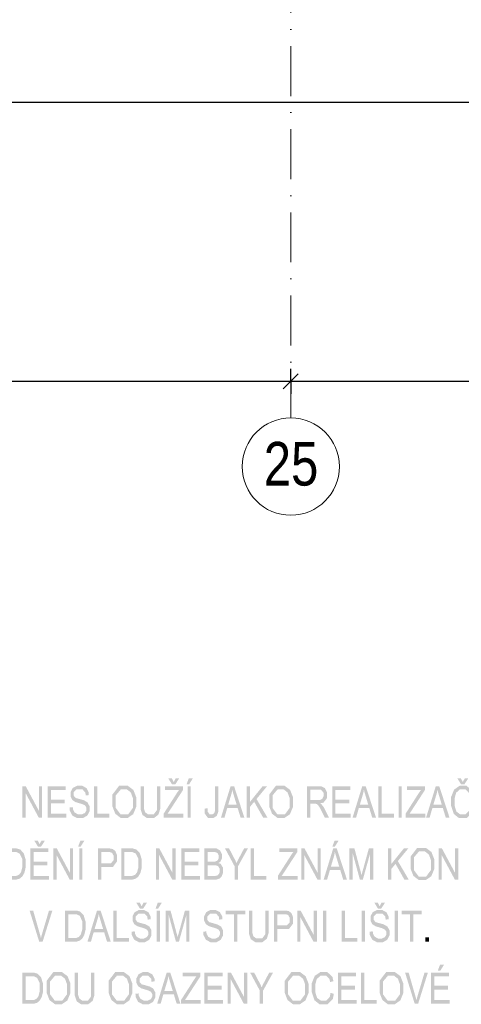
# Model space of a CAD drawing. Header units: millimetres. Extents: x 0 to 78750, y 0 to 63000.
# Tile 8 of 23: x 37461 to 40119, y 6051 to 11974. Entities that reach past the tile are written whole.
import ezdxf
from ezdxf.enums import TextEntityAlignment as Align

# ---------------------------------------------------------------- set-up
doc = ezdxf.new("R2010")
doc.units = ezdxf.units.MM
doc.header["$LTSCALE"] = 1000
for name, pattern in [('Carkovana', [0.21, 0.15, -0.06]), ('Cerchovana 2x', [0.5, 0.3, -0.1, 0, -0.1]), ('Teckovana', [0.06, 0, -0.06])]:
    doc.linetypes.add(name, pattern=pattern)
doc.layers.add('Kóty 1_50', color=7, linetype='Continuous')
doc.layers.add('Text obecně', color=7, linetype='Continuous')
doc.layers.add('Rastr', color=30, linetype='Teckovana', lineweight=18)
doc.styles.add('ARIAL', font='arial.ttf')

msp = doc.modelspace()

# ---------------------------------------------------------------- hatches: boundary and pattern name
at = {"layer": 'Text obecně', "linetype": 'Carkovana', "lineweight": -3, "transparency": 33554687}
h = msp.add_hatch(color=7, dxfattribs=at)
h.paths.add_polyline_path([(38327.7, 7174.4), (38446.4, 7174.4), (38446.4, 7196.6), (38350.5, 7196.6), (38359.6, 7209.8), (38444, 7339.8), (38444, 7361.9), (38336.4, 7361.9), (38336.4, 7339.8), (38420.3, 7339.8), (38412.9, 7330.3), (38404.6, 7317.5), (38327.7, 7197.5)])
h.paths.add_polyline_path([(38399.7, 7409.4), (38388.4, 7387.5), (38376.9, 7409.4), (38356, 7409.4), (38377.9, 7373.5), (38397.5, 7373.5), (38420.6, 7409.4)])
h = msp.add_hatch(color=7, dxfattribs=at)
h.paths.add_polyline_path([(38471.2, 7174.4), (38491.1, 7174.4), (38491.1, 7361.9), (38471.2, 7361.9)])
h.paths.add_polyline_path([(38478.7, 7409.4), (38465.2, 7373.5), (38480.4, 7373.5), (38503, 7409.4)])
h = msp.add_hatch(color=7, dxfattribs=at)
h.paths.add_polyline_path([(40170.5, 7240.3), (40166.4, 7216.6), (40154.8, 7204.6), (40143.2, 7192.6), (40126.6, 7192.6), (40112.9, 7192.6), (40101.1, 7201.4), (40089.3, 7210.2), (40083.8, 7228.1), (40078.2, 7245.9), (40078.2, 7269.8), (40078.2, 7288.3), (40082.9, 7305.8), (40087.6, 7323.2), (40099.2, 7333.6), (40110.8, 7343.9), (40128.1, 7343.9), (40143.2, 7343.9), (40153.1, 7334.6), (40163.1, 7325.3), (40168.3, 7304.8), (40187.8, 7310.6), (40181.8, 7336.5), (40166.4, 7350.9), (40151.1, 7365.2), (40128.6, 7365.2), (40108.7, 7365.2), (40092.2, 7353.9), (40075.6, 7342.6), (40066.7, 7320.8), (40057.7, 7299), (40057.7, 7269.7), (40057.7, 7242.8), (40065.7, 7219.4), (40073.6, 7196), (40088.8, 7183.6), (40104, 7171.3), (40128.2, 7171.3), (40151.7, 7171.3), (40167.9, 7187.3), (40184.1, 7203.4), (40190.3, 7234)])
h.paths.add_polyline_path([(40139.2, 7409.4), (40127.9, 7387.5), (40116.4, 7409.4), (40095.5, 7409.4), (40117.4, 7373.5), (40137.1, 7373.5), (40160.1, 7409.4)])
for points in [[(37477.7, 7174.4), (37496.6, 7174.4), (37496.6, 7321.7), (37575.6, 7174.4), (37595.9, 7174.4), (37595.9, 7361.9), (37576.9, 7361.9), (37576.9, 7214.7), (37498, 7361.9), (37477.7, 7361.9)], [(37629.6, 7174.4), (37741.6, 7174.4), (37741.6, 7196.6), (37649.5, 7196.6), (37649.5, 7260.3), (37732.6, 7260.3), (37732.6, 7282.5), (37649.5, 7282.5), (37649.5, 7339.8), (37738.2, 7339.8), (37738.2, 7361.9), (37629.6, 7361.9)], [(37762.2, 7234.7), (37762.6, 7215.9), (37770.5, 7201), (37778.3, 7186.1), (37792.1, 7178.7), (37805.8, 7171.3), (37826.2, 7171.3), (37842.3, 7171.3), (37855.1, 7178.6), (37868, 7186), (37874.8, 7199.2), (37881.7, 7212.5), (37881.7, 7227.4), (37881.7, 7242.5), (37875.5, 7254.1), (37869.2, 7265.7), (37856.1, 7273.2), (37847.2, 7278.3), (37822.8, 7285.2), (37798.5, 7292), (37792.8, 7298.5), (37786.9, 7305.1), (37786.9, 7315.2), (37786.9, 7326.8), (37795.2, 7335.1), (37803.5, 7343.4), (37821.6, 7343.4), (37838.9, 7343.4), (37847.8, 7334.3), (37856.7, 7325.2), (37858.3, 7307.3), (37877.2, 7309.2), (37876.7, 7325.7), (37869.9, 7338.7), (37863, 7351.8), (37850.2, 7358.5), (37837.4, 7365.2), (37820.7, 7365.2), (37805.6, 7365.2), (37793.1, 7358.8), (37780.7, 7352.4), (37774.3, 7340.1), (37767.8, 7327.7), (37767.8, 7313.5), (37767.8, 7300.6), (37773.1, 7290.1), (37778.4, 7279.7), (37789.1, 7272.7), (37797.4, 7267.2), (37818.2, 7261), (37838.9, 7254.8), (37845, 7251.8), (37854.5, 7247.3), (37858.5, 7240.7), (37862.6, 7234.2), (37862.6, 7225.3), (37862.6, 7216.6), (37858.4, 7209.3), (37854.1, 7201.9), (37845.4, 7197.7), (37836.7, 7193.4), (37825.3, 7193.4), (37812.5, 7193.4), (37802.3, 7199), (37792, 7204.6), (37787.2, 7213.6), (37782.3, 7222.7), (37781, 7236.7)], [(37908, 7174.4), (38001.7, 7174.4), (38001.7, 7196.6), (37927.9, 7196.6), (37927.9, 7361.9), (37908, 7361.9)], [(38286.8, 7361.9), (38286.8, 7253.8), (38286.8, 7218.5), (38277.5, 7206.1), (38268.2, 7193.7), (38246.3, 7193.7), (38233.5, 7193.7), (38224.7, 7200), (38215.8, 7206.2), (38212.2, 7217.8), (38208.6, 7229.4), (38208.6, 7253.8), (38208.6, 7361.9), (38188.7, 7361.9), (38188.7, 7253.6), (38188.7, 7223.8), (38194.4, 7206.6), (38200.1, 7189.4), (38213.5, 7180.4), (38226.9, 7171.3), (38248, 7171.3), (38269.7, 7171.3), (38283.1, 7181.7), (38296.4, 7192.1), (38301.5, 7208.7), (38306.7, 7225.4), (38306.7, 7253.6), (38306.7, 7361.9)], [(38574.1, 7227.5), (38573.7, 7199.6), (38584.2, 7185.4), (38594.7, 7171.3), (38614.4, 7171.3), (38627.7, 7171.3), (38637.6, 7178.1), (38647.5, 7184.8), (38652.1, 7197.8), (38656.6, 7210.7), (38656.6, 7234.2), (38656.6, 7361.9), (38636.7, 7361.9), (38636.7, 7232.8), (38636.7, 7216.7), (38634.7, 7209.4), (38632.6, 7202), (38627.2, 7197.7), (38621.8, 7193.4), (38614.3, 7193.4), (38604.2, 7193.4), (38598.5, 7201.3), (38592.7, 7209.2), (38592, 7230.6)], [(38828, 7174.4), (38847.9, 7174.4), (38847.9, 7239.5), (38872.5, 7269.1), (38925.9, 7174.4), (38952, 7174.4), (38886.4, 7285.9), (38949.3, 7361.9), (38922.4, 7361.9), (38847.9, 7269), (38847.9, 7361.9), (38828, 7361.9)], [(39341.7, 7174.4), (39453.7, 7174.4), (39453.7, 7196.6), (39361.6, 7196.6), (39361.6, 7260.3), (39444.7, 7260.3), (39444.7, 7282.5), (39361.6, 7282.5), (39361.6, 7339.8), (39450.3, 7339.8), (39450.3, 7361.9), (39341.7, 7361.9)], [(39620.1, 7174.4), (39713.8, 7174.4), (39713.8, 7196.6), (39640, 7196.6), (39640, 7361.9), (39620.1, 7361.9)], [(39740.8, 7174.4), (39760.7, 7174.4), (39760.7, 7361.9), (39740.8, 7361.9)], [(39783.6, 7174.4), (39902.2, 7174.4), (39902.2, 7196.6), (39806.4, 7196.6), (39815.5, 7209.8), (39899.8, 7339.8), (39899.8, 7361.9), (39792.3, 7361.9), (39792.3, 7339.8), (39876.1, 7339.8), (39868.8, 7330.3), (39860.5, 7317.5), (39783.6, 7197.5)], [(37664.4, 6800.9), (37683.3, 6800.9), (37683.3, 6948.2), (37762.3, 6800.9), (37782.6, 6800.9), (37782.6, 6988.4), (37763.6, 6988.4), (37763.6, 6841.2), (37684.7, 6988.4), (37664.4, 6988.4)], [(38281.5, 6800.9), (38300.5, 6800.9), (38300.5, 6948.2), (38379.4, 6800.9), (38399.7, 6800.9), (38399.7, 6988.4), (38380.7, 6988.4), (38380.7, 6841.2), (38301.8, 6988.4), (38281.5, 6988.4)], [(38433.4, 6800.9), (38545.5, 6800.9), (38545.5, 6823.1), (38453.3, 6823.1), (38453.3, 6886.8), (38536.5, 6886.8), (38536.5, 6909), (38453.3, 6909), (38453.3, 6966.3), (38542.1, 6966.3), (38542.1, 6988.4), (38433.4, 6988.4)], [(38754.9, 6800.9), (38774.8, 6800.9), (38774.8, 6880.4), (38834.7, 6988.4), (38811.6, 6988.4), (38782.5, 6933.3), (38772.9, 6914.8), (38766.2, 6900.2), (38759.1, 6916.1), (38750.8, 6931.9), (38721.3, 6988.4), (38697.1, 6988.4), (38754.9, 6880.4)], [(38851.7, 6800.9), (38945.4, 6800.9), (38945.4, 6823.1), (38871.6, 6823.1), (38871.6, 6988.4), (38851.7, 6988.4)], [(39015.2, 6800.9), (39133.8, 6800.9), (39133.8, 6823.1), (39038, 6823.1), (39047.1, 6836.3), (39131.4, 6966.3), (39131.4, 6988.4), (39023.8, 6988.4), (39023.8, 6966.3), (39107.7, 6966.3), (39100.4, 6956.8), (39092.1, 6944), (39015.2, 6824)], [(39155.1, 6800.9), (39174.1, 6800.9), (39174.1, 6948.2), (39253, 6800.9), (39273.3, 6800.9), (39273.3, 6988.4), (39254.3, 6988.4), (39254.3, 6841.2), (39175.4, 6988.4), (39155.1, 6988.4)], [(39445.8, 6800.9), (39464.9, 6800.9), (39464.9, 6960.6), (39508.4, 6800.9), (39526.2, 6800.9), (39570, 6957.8), (39570, 6800.9), (39589.1, 6800.9), (39589.1, 6988.4), (39562.4, 6988.4), (39526.4, 6858), (39520.9, 6838.1), (39518.4, 6827.9), (39516.1, 6837.1), (39511.2, 6855.7), (39475.7, 6988.4), (39445.8, 6988.4)], [(39678.4, 6800.9), (39698.3, 6800.9), (39698.3, 6866), (39722.9, 6895.6), (39776.2, 6800.9), (39802.4, 6800.9), (39736.8, 6912.4), (39799.7, 6988.4), (39772.8, 6988.4), (39698.3, 6895.5), (39698.3, 6988.4), (39678.4, 6988.4)], [(39981.9, 6800.9), (40000.9, 6800.9), (40000.9, 6948.2), (40079.8, 6800.9), (40100.1, 6800.9), (40100.1, 6988.4), (40081.2, 6988.4), (40081.2, 6841.2), (40002.2, 6988.4), (39981.9, 6988.4)], [(37578.7, 6427.4), (37599.2, 6427.4), (37658, 6614.9), (37637.7, 6614.9), (37597.2, 6478.8), (37592.6, 6463.4), (37589.1, 6448.1), (37585.9, 6462.4), (37581.2, 6478.8), (37542.3, 6614.9), (37520.8, 6614.9)], [(38024.4, 6427.4), (38118.1, 6427.4), (38118.1, 6449.6), (38044.3, 6449.6), (38044.3, 6614.9), (38024.4, 6614.9)], [(38339.1, 6427.4), (38358.2, 6427.4), (38358.2, 6587.1), (38401.6, 6427.4), (38419.5, 6427.4), (38463.3, 6584.3), (38463.3, 6427.4), (38482.4, 6427.4), (38482.4, 6614.9), (38455.7, 6614.9), (38419.7, 6484.5), (38414.2, 6464.6), (38411.7, 6454.4), (38409.4, 6463.6), (38404.5, 6482.2), (38369, 6614.9), (38339.1, 6614.9)], [(38565.7, 6487.7), (38566.1, 6468.9), (38574, 6454), (38581.8, 6439.1), (38595.6, 6431.7), (38609.3, 6424.3), (38629.7, 6424.3), (38645.8, 6424.3), (38658.6, 6431.6), (38671.5, 6439), (38678.3, 6452.2), (38685.2, 6465.5), (38685.2, 6480.4), (38685.2, 6495.5), (38679, 6507.1), (38672.7, 6518.7), (38659.7, 6526.2), (38650.7, 6531.3), (38626.4, 6538.2), (38602, 6545), (38596.3, 6551.5), (38590.4, 6558.1), (38590.4, 6568.2), (38590.4, 6579.8), (38598.7, 6588.1), (38607, 6596.4), (38625.1, 6596.4), (38642.4, 6596.4), (38651.3, 6587.3), (38660.2, 6578.2), (38661.8, 6560.3), (38680.7, 6562.2), (38680.2, 6578.7), (38673.4, 6591.7), (38666.5, 6604.8), (38653.7, 6611.5), (38641, 6618.2), (38624.2, 6618.2), (38609.1, 6618.2), (38596.7, 6611.8), (38584.2, 6605.4), (38577.8, 6593.1), (38571.3, 6580.7), (38571.3, 6566.5), (38571.3, 6553.6), (38576.6, 6543.2), (38581.9, 6532.7), (38592.6, 6525.7), (38600.9, 6520.2), (38621.7, 6514), (38642.4, 6507.8), (38648.5, 6504.8), (38658, 6500.3), (38662, 6493.7), (38666.1, 6487.2), (38666.1, 6478.3), (38666.1, 6469.6), (38661.9, 6462.3), (38657.6, 6454.9), (38648.9, 6450.7), (38640.2, 6446.4), (38628.8, 6446.4), (38616, 6446.4), (38605.8, 6452), (38595.5, 6457.6), (38590.7, 6466.6), (38585.8, 6475.6), (38584.5, 6489.7)], [(38750.5, 6427.4), (38770.4, 6427.4), (38770.4, 6592.8), (38820, 6592.8), (38820, 6614.9), (38701.1, 6614.9), (38701.1, 6592.8), (38750.5, 6592.8)], [(38938.8, 6614.9), (38938.8, 6506.8), (38938.8, 6471.5), (38929.5, 6459.1), (38920.2, 6446.7), (38898.3, 6446.7), (38885.5, 6446.7), (38876.7, 6453), (38867.8, 6459.2), (38864.2, 6470.8), (38860.6, 6482.4), (38860.6, 6506.8), (38860.6, 6614.9), (38840.7, 6614.9), (38840.7, 6506.6), (38840.7, 6476.8), (38846.4, 6459.6), (38852.1, 6442.4), (38865.6, 6433.4), (38879, 6424.3), (38900, 6424.3), (38921.7, 6424.3), (38935.1, 6434.7), (38948.4, 6445.1), (38953.6, 6461.8), (38958.7, 6478.4), (38958.7, 6506.6), (38958.7, 6614.9)], [(39131.4, 6427.4), (39150.4, 6427.4), (39150.4, 6574.7), (39229.3, 6427.4), (39249.6, 6427.4), (39249.6, 6614.9), (39230.7, 6614.9), (39230.7, 6467.7), (39151.7, 6614.9), (39131.4, 6614.9)], [(39286.3, 6427.4), (39306.2, 6427.4), (39306.2, 6614.9), (39286.3, 6614.9)], [(39398.5, 6427.4), (39492.3, 6427.4), (39492.3, 6449.6), (39418.4, 6449.6), (39418.4, 6614.9), (39398.5, 6614.9)], [(39519.2, 6427.4), (39539.1, 6427.4), (39539.1, 6614.9), (39519.2, 6614.9)], [(39717.3, 6427.4), (39737.1, 6427.4), (39737.1, 6614.9), (39717.3, 6614.9)], [(39810.2, 6427.4), (39830.1, 6427.4), (39830.1, 6592.8), (39879.7, 6592.8), (39879.7, 6614.9), (39760.8, 6614.9), (39760.8, 6592.8), (39810.2, 6592.8)], [(39902.9, 6427.4), (39923.8, 6427.4), (39923.8, 6453.6), (39902.9, 6453.6)], [(37890.7, 6241.4), (37890.7, 6133.3), (37890.7, 6098), (37881.4, 6085.6), (37872.1, 6073.2), (37850.2, 6073.2), (37837.5, 6073.2), (37828.6, 6079.5), (37819.8, 6085.8), (37816.1, 6097.3), (37812.5, 6108.9), (37812.5, 6133.3), (37812.5, 6241.4), (37792.6, 6241.4), (37792.6, 6133.1), (37792.6, 6103.3), (37798.4, 6086.1), (37804.1, 6068.9), (37817.5, 6059.9), (37830.9, 6050.8), (37852, 6050.8), (37873.7, 6050.8), (37887, 6061.2), (37900.4, 6071.6), (37905.5, 6088.2), (37910.6, 6104.9), (37910.6, 6133.1), (37910.6, 6241.4)], [(38158.1, 6114.2), (38158.5, 6095.4), (38166.4, 6080.5), (38174.2, 6065.6), (38188, 6058.2), (38201.8, 6050.8), (38222.1, 6050.8), (38238.2, 6050.8), (38251, 6058.1), (38263.9, 6065.5), (38270.8, 6078.7), (38277.6, 6092), (38277.6, 6106.9), (38277.6, 6122), (38271.4, 6133.6), (38265.2, 6145.2), (38252.1, 6152.7), (38243.1, 6157.8), (38218.8, 6164.7), (38194.5, 6171.5), (38188.7, 6178), (38182.8, 6184.6), (38182.8, 6194.7), (38182.8, 6206.3), (38191.1, 6214.6), (38199.4, 6222.8), (38217.5, 6222.8), (38234.9, 6222.8), (38243.7, 6213.7), (38252.6, 6204.7), (38254.2, 6186.8), (38273.2, 6188.7), (38272.6, 6205.2), (38265.8, 6218.2), (38258.9, 6231.3), (38246.1, 6238), (38233.4, 6244.7), (38216.7, 6244.7), (38201.5, 6244.7), (38189.1, 6238.3), (38176.7, 6231.9), (38170.2, 6219.6), (38163.7, 6207.2), (38163.7, 6193), (38163.7, 6180.1), (38169, 6169.7), (38174.3, 6159.2), (38185, 6152.2), (38193.3, 6146.7), (38214.1, 6140.5), (38234.9, 6134.3), (38240.9, 6131.3), (38250.4, 6126.8), (38254.4, 6120.2), (38258.5, 6113.7), (38258.5, 6104.8), (38258.5, 6096.1), (38254.3, 6088.8), (38250, 6081.4), (38241.3, 6077.2), (38232.6, 6072.9), (38221.2, 6072.9), (38208.4, 6072.9), (38198.2, 6078.5), (38188, 6084.1), (38183.1, 6093.1), (38178.2, 6102.1), (38176.9, 6116.2)], [(38432.5, 6053.9), (38551.2, 6053.9), (38551.2, 6076.1), (38455.4, 6076.1), (38464.4, 6089.3), (38548.8, 6219.3), (38548.8, 6241.4), (38441.2, 6241.4), (38441.2, 6219.3), (38525.1, 6219.3), (38517.7, 6209.8), (38509.5, 6197), (38432.5, 6077)], [(38573, 6053.9), (38685.1, 6053.9), (38685.1, 6076.1), (38592.9, 6076.1), (38592.9, 6139.8), (38676.1, 6139.8), (38676.1, 6162), (38592.9, 6162), (38592.9, 6219.3), (38681.7, 6219.3), (38681.7, 6241.4), (38573, 6241.4)], [(38712.3, 6053.9), (38731.3, 6053.9), (38731.3, 6201.2), (38810.2, 6053.9), (38830.5, 6053.9), (38830.5, 6241.4), (38811.5, 6241.4), (38811.5, 6094.2), (38732.6, 6241.4), (38712.3, 6241.4)], [(38906.1, 6053.9), (38926, 6053.9), (38926, 6133.4), (38985.9, 6241.4), (38962.8, 6241.4), (38933.7, 6186.3), (38924.1, 6167.9), (38917.3, 6153.1), (38910.3, 6169.1), (38902, 6184.9), (38872.4, 6241.4), (38848.2, 6241.4), (38906.1, 6133.4)], [(39331.8, 6119.8), (39327.8, 6096.1), (39316.2, 6084.1), (39304.6, 6072.1), (39288, 6072.1), (39274.3, 6072.1), (39262.5, 6080.9), (39250.7, 6089.7), (39245.2, 6107.5), (39239.6, 6125.4), (39239.6, 6149.3), (39239.6, 6167.8), (39244.3, 6185.3), (39249, 6202.7), (39260.6, 6213.1), (39272.2, 6223.4), (39289.5, 6223.4), (39304.6, 6223.4), (39314.5, 6214.1), (39324.4, 6204.8), (39329.7, 6184.3), (39349.2, 6190.1), (39343.2, 6216), (39327.8, 6230.4), (39312.5, 6244.7), (39290, 6244.7), (39270.1, 6244.7), (39253.6, 6233.4), (39237, 6222.1), (39228.1, 6200.3), (39219.1, 6178.5), (39219.1, 6149.2), (39219.1, 6122.3), (39227, 6098.9), (39235, 6075.5), (39250.2, 6063.1), (39265.4, 6050.8), (39289.6, 6050.8), (39313.1, 6050.8), (39329.3, 6066.8), (39345.5, 6082.9), (39351.7, 6113.5)], [(39376.7, 6053.9), (39488.7, 6053.9), (39488.7, 6076.1), (39396.6, 6076.1), (39396.6, 6139.8), (39479.7, 6139.8), (39479.7, 6162), (39396.6, 6162), (39396.6, 6219.3), (39485.3, 6219.3), (39485.3, 6241.4), (39376.7, 6241.4)], [(39515.2, 6053.9), (39609, 6053.9), (39609, 6076.1), (39535.1, 6076.1), (39535.1, 6241.4), (39515.2, 6241.4)], [(39838.3, 6053.9), (39858.8, 6053.9), (39917.6, 6241.4), (39897.3, 6241.4), (39856.8, 6105.3), (39852.2, 6089.9), (39848.7, 6074.6), (39845.5, 6088.9), (39840.8, 6105.3), (39801.9, 6241.4), (39780.4, 6241.4)]]:
    msp.add_hatch(color=7, dxfattribs=at).paths.add_polyline_path(points)
h = msp.add_hatch(color=7, dxfattribs=at)
h.paths.add_polyline_path([(38019.3, 7265.8), (38019.3, 7241.1), (38027.9, 7219), (38036.5, 7196.9), (38053.2, 7184.1), (38069.9, 7171.3), (38091.1, 7171.3), (38110.6, 7171.3), (38127.5, 7182.9), (38144.4, 7194.4), (38153.6, 7216.9), (38162.8, 7239.4), (38162.8, 7267.9), (38162.8, 7296.1), (38154.1, 7318.2), (38145.3, 7340.4), (38128.6, 7352.8), (38112, 7365.2), (38091.2, 7365.2), (38059.5, 7365.2), (38039.4, 7338.8), (38019.3, 7312.4)])
h.paths.add_polyline_path([(38039.8, 7231.6), (38039.8, 7265.4), (38039.8, 7307.7), (38055, 7325.8), (38070.2, 7343.9), (38091.3, 7343.9), (38106.1, 7343.9), (38118.1, 7334.5), (38130, 7325.1), (38136.2, 7308.1), (38142.4, 7291), (38142.4, 7268.1), (38142.4, 7231.9), (38127.9, 7212.3), (38113.4, 7192.6), (38091, 7192.6), (38069, 7192.6), (38054.4, 7212.1)], flags=16)
h = msp.add_hatch(color=7, dxfattribs=at)
h.paths.add_polyline_path([(38672.6, 7174.4), (38693.7, 7174.4), (38710.1, 7231.2), (38773, 7231.2), (38790.4, 7174.4), (38813, 7174.4), (38751.7, 7361.9), (38730.2, 7361.9)])
h.paths.add_polyline_path([(38766.8, 7251.3), (38715.8, 7251.3), (38732.4, 7306.4), (38737.5, 7324.2), (38740.5, 7342.2), (38744, 7327.1), (38751, 7303.4)], flags=16)
h = msp.add_hatch(color=7, dxfattribs=at)
h.paths.add_polyline_path([(38962.7, 7265.8), (38962.7, 7241.1), (38971.3, 7219), (38979.9, 7196.9), (38996.6, 7184.1), (39013.2, 7171.3), (39034.4, 7171.3), (39054, 7171.3), (39070.9, 7182.9), (39087.7, 7194.4), (39097, 7216.9), (39106.2, 7239.4), (39106.2, 7267.9), (39106.2, 7296.1), (39097.4, 7318.2), (39088.7, 7340.4), (39072, 7352.8), (39055.3, 7365.2), (39034.5, 7365.2), (39002.8, 7365.2), (38982.7, 7338.8), (38962.7, 7312.4)])
h.paths.add_polyline_path([(38983.1, 7231.6), (38983.1, 7265.4), (38983.1, 7307.7), (38998.3, 7325.8), (39013.5, 7343.9), (39034.6, 7343.9), (39049.5, 7343.9), (39061.4, 7334.5), (39073.3, 7325.1), (39079.5, 7308.1), (39085.7, 7291), (39085.7, 7268.1), (39085.7, 7231.9), (39071.2, 7212.3), (39056.7, 7192.6), (39034.3, 7192.6), (39012.3, 7192.6), (38997.7, 7212.1)], flags=16)
h = msp.add_hatch(color=7, dxfattribs=at)
h.paths.add_polyline_path([(39190.2, 7174.4), (39210.1, 7174.4), (39210.1, 7257.7), (39233.1, 7257.7), (39240.8, 7257.7), (39244.1, 7256.8), (39248.7, 7255.4), (39253.2, 7251.8), (39257.7, 7248.2), (39263.3, 7239.3), (39268.9, 7230.3), (39277.6, 7213.4), (39297.4, 7174.4), (39322.2, 7174.4), (39296.3, 7225.5), (39288.5, 7240.4), (39279.8, 7250.4), (39275.8, 7255), (39267.9, 7259.7), (39289.5, 7263.5), (39299.8, 7277.1), (39310.1, 7290.8), (39310.1, 7310.8), (39310.1, 7326.2), (39303.9, 7339), (39297.6, 7351.8), (39287.2, 7356.9), (39276.8, 7361.9), (39256.7, 7361.9), (39190.2, 7361.9)])
h.paths.add_polyline_path([(39252.7, 7279.2), (39210.1, 7279.2), (39210.1, 7341.2), (39257.6, 7341.2), (39274.2, 7341.2), (39281.9, 7332.6), (39289.7, 7324.1), (39289.7, 7310.8), (39289.7, 7301.7), (39285.7, 7294), (39281.7, 7286.2), (39274, 7282.7), (39266.3, 7279.2)], flags=16)
h = msp.add_hatch(color=7, dxfattribs=at)
h.paths.add_polyline_path([(39464.7, 7174.4), (39485.7, 7174.4), (39502.2, 7231.2), (39565.1, 7231.2), (39582.5, 7174.4), (39605.1, 7174.4), (39543.8, 7361.9), (39522.3, 7361.9)])
h.paths.add_polyline_path([(39558.9, 7251.3), (39507.9, 7251.3), (39524.5, 7306.4), (39529.6, 7324.2), (39532.5, 7342.2), (39536.1, 7327.1), (39543.1, 7303.4)], flags=16)
h = msp.add_hatch(color=7, dxfattribs=at)
h.paths.add_polyline_path([(39907.2, 7174.4), (39928.3, 7174.4), (39944.7, 7231.2), (40007.7, 7231.2), (40025, 7174.4), (40047.6, 7174.4), (39986.4, 7361.9), (39964.9, 7361.9)])
h.paths.add_polyline_path([(40001.4, 7251.3), (39950.5, 7251.3), (39967.1, 7306.4), (39972.2, 7324.2), (39975.1, 7342.2), (39978.6, 7327.1), (39985.7, 7303.4)], flags=16)
h = msp.add_hatch(color=7, dxfattribs=at)
h.paths.add_polyline_path([(37525.1, 6800.9), (37637.1, 6800.9), (37637.1, 6823.1), (37545, 6823.1), (37545, 6886.8), (37628.1, 6886.8), (37628.1, 6909), (37545, 6909), (37545, 6966.3), (37633.7, 6966.3), (37633.7, 6988.4), (37525.1, 6988.4)])
h.paths.add_polyline_path([(37592.5, 7035.9), (37581.2, 7014), (37569.7, 7035.9), (37548.8, 7035.9), (37570.7, 7000), (37590.4, 7000), (37613.4, 7035.9)])
h = msp.add_hatch(color=7, dxfattribs=at)
h.paths.add_polyline_path([(37819.3, 6800.9), (37839.2, 6800.9), (37839.2, 6988.4), (37819.3, 6988.4)])
h.paths.add_polyline_path([(37826.8, 7035.9), (37813.3, 7000), (37828.5, 7000), (37851.1, 7035.9)])
h = msp.add_hatch(color=7, dxfattribs=at)
h.paths.add_polyline_path([(39290.2, 6800.9), (39311.3, 6800.9), (39327.7, 6857.7), (39390.6, 6857.7), (39408, 6800.9), (39430.6, 6800.9), (39369.3, 6988.4), (39347.9, 6988.4)])
h.paths.add_polyline_path([(39342.9, 7000), (39358.1, 7000), (39380.7, 7035.9), (39356.4, 7035.9)])
h.paths.add_polyline_path([(39384.4, 6877.8), (39333.4, 6877.8), (39350, 6932.9), (39355.1, 6950.7), (39358.1, 6968.7), (39361.6, 6953.6), (39368.7, 6929.9)], flags=16)
h = msp.add_hatch(color=7, dxfattribs=at)
h.paths.add_polyline_path([(39813.1, 6892.3), (39813.1, 6867.6), (39821.7, 6845.5), (39830.3, 6823.4), (39846.9, 6810.6), (39863.6, 6797.8), (39884.8, 6797.8), (39904.3, 6797.8), (39921.2, 6809.4), (39938.1, 6820.9), (39947.3, 6843.4), (39956.5, 6865.9), (39956.5, 6894.4), (39956.5, 6922.6), (39947.8, 6944.7), (39939, 6966.9), (39922.4, 6979.3), (39905.7, 6991.7), (39884.9, 6991.7), (39853.2, 6991.7), (39833.1, 6965.3), (39813.1, 6938.9)])
h.paths.add_polyline_path([(39833.5, 6858.1), (39833.5, 6891.9), (39833.5, 6934.2), (39848.7, 6952.3), (39863.9, 6970.4), (39885, 6970.4), (39899.8, 6970.4), (39911.8, 6961), (39923.7, 6951.6), (39929.9, 6934.6), (39936.1, 6917.5), (39936.1, 6894.6), (39936.1, 6858.4), (39921.6, 6838.8), (39907.1, 6819.1), (39884.7, 6819.1), (39862.7, 6819.1), (39848.1, 6838.6)], flags=16)
h = msp.add_hatch(color=7, dxfattribs=at)
h.paths.add_polyline_path([(37373.3, 6800.9), (37427.4, 6800.9), (37441, 6800.9), (37451.5, 6804.1), (37462, 6807.3), (37469.4, 6813.5), (37476.8, 6819.7), (37483.1, 6830.5), (37489.3, 6841.3), (37493.3, 6857.8), (37497.3, 6874.3), (37497.3, 6895.7), (37497.3, 6920.8), (37491.4, 6940.3), (37485.5, 6959.8), (37473.7, 6972.3), (37464.6, 6982), (37451.7, 6985.7), (37442.5, 6988.4), (37425, 6988.4), (37373.3, 6988.4)])
h.paths.add_polyline_path([(37425.2, 6823.1), (37393.2, 6823.1), (37393.2, 6966.3), (37424.7, 6966.3), (37442.4, 6966.3), (37450.4, 6962.4), (37461.4, 6957.1), (37469.1, 6941.3), (37476.9, 6925.5), (37476.9, 6896.1), (37476.9, 6874.9), (37472.9, 6860), (37469, 6845.1), (37461.9, 6836.3), (37456.9, 6830), (37448.5, 6826.5), (37440, 6823.1)], flags=16)
h = msp.add_hatch(color=7, dxfattribs=at)
h.paths.add_polyline_path([(37932.2, 6800.9), (37952.1, 6800.9), (37952.1, 6877.1), (37990.6, 6877.1), (38022.4, 6877.1), (38034.6, 6893.7), (38046.8, 6910.2), (38046.8, 6934.2), (38046.8, 6948.1), (38042.2, 6959.8), (38037.7, 6971.4), (38030.2, 6977.9), (38022.7, 6984.3), (38011.7, 6986.6), (38003.8, 6988.4), (37988.8, 6988.4), (37932.2, 6988.4)])
h.paths.add_polyline_path([(37990.9, 6899.3), (37952.1, 6899.3), (37952.1, 6966.3), (37990.5, 6966.3), (38004, 6966.3), (38009, 6964.6), (38016.8, 6961.9), (38021.6, 6953.5), (38026.3, 6945.2), (38026.3, 6933.4), (38026.3, 6917.2), (38018.2, 6908.2), (38010.2, 6899.3)], flags=16)
h = msp.add_hatch(color=7, dxfattribs=at)
h.paths.add_polyline_path([(38072.1, 6800.9), (38126.2, 6800.9), (38139.8, 6800.9), (38150.3, 6804.1), (38160.8, 6807.3), (38168.2, 6813.5), (38175.6, 6819.7), (38181.9, 6830.5), (38188.1, 6841.3), (38192.1, 6857.8), (38196.1, 6874.3), (38196.1, 6895.7), (38196.1, 6920.8), (38190.2, 6940.3), (38184.3, 6959.8), (38172.5, 6972.3), (38163.3, 6982), (38150.5, 6985.7), (38141.2, 6988.4), (38123.7, 6988.4), (38072.1, 6988.4)])
h.paths.add_polyline_path([(38124, 6823.1), (38091.9, 6823.1), (38091.9, 6966.3), (38123.5, 6966.3), (38141.2, 6966.3), (38149.1, 6962.4), (38160.2, 6957.1), (38167.9, 6941.3), (38175.6, 6925.5), (38175.6, 6896.1), (38175.6, 6874.9), (38171.7, 6860), (38167.8, 6845.1), (38160.7, 6836.3), (38155.7, 6830), (38147.2, 6826.5), (38138.8, 6823.1)], flags=16)
h = msp.add_hatch(color=7, dxfattribs=at)
h.paths.add_polyline_path([(38572, 6800.9), (38629.2, 6800.9), (38643.6, 6800.9), (38653.4, 6804.1), (38663.3, 6807.2), (38669.9, 6813.3), (38676.4, 6819.5), (38680.9, 6830.8), (38685.3, 6842.1), (38685.3, 6855.3), (38685.3, 6871.7), (38678, 6883.7), (38670.7, 6895.7), (38657, 6900.7), (38667.6, 6907.2), (38672.8, 6917.8), (38678, 6928.4), (38678, 6940.5), (38678, 6953.4), (38672.1, 6965.2), (38666.2, 6977), (38655.8, 6982.7), (38645.5, 6988.4), (38628.3, 6988.4), (38572, 6988.4)])
h.paths.add_polyline_path([(38624.3, 6909.7), (38591.9, 6909.7), (38591.9, 6966.3), (38621.9, 6966.3), (38638, 6966.3), (38644.6, 6963.7), (38651.3, 6961), (38654.9, 6954), (38658.4, 6946.9), (38658.4, 6937.5), (38658.4, 6927.7), (38654.6, 6921.2), (38650.8, 6914.7), (38643.2, 6911.9), (38637.5, 6909.7)], flags=16)
h.paths.add_polyline_path([(38591.9, 6823.1), (38591.9, 6887.5), (38626.6, 6887.5), (38640.9, 6887.5), (38648.5, 6884.4), (38656.1, 6881.3), (38660.5, 6873.5), (38664.9, 6865.8), (38664.9, 6855.3), (38664.9, 6846.4), (38661.9, 6839.5), (38658.9, 6832.7), (38654.3, 6829.1), (38649.7, 6825.5), (38642.8, 6824), (38638.9, 6823.1), (38629.3, 6823.1)], flags=16)
h = msp.add_hatch(color=7, dxfattribs=at)
h.paths.add_polyline_path([(38134.9, 6487.7), (38135.3, 6468.9), (38143.2, 6454), (38151, 6439.1), (38164.8, 6431.7), (38178.5, 6424.3), (38198.9, 6424.3), (38215, 6424.3), (38227.8, 6431.6), (38240.7, 6439), (38247.5, 6452.2), (38254.4, 6465.5), (38254.4, 6480.4), (38254.4, 6495.5), (38248.2, 6507.1), (38241.9, 6518.7), (38228.9, 6526.2), (38219.9, 6531.3), (38195.6, 6538.2), (38171.2, 6545), (38165.5, 6551.5), (38159.6, 6558.1), (38159.6, 6568.2), (38159.6, 6579.8), (38167.9, 6588.1), (38176.2, 6596.4), (38194.3, 6596.4), (38211.6, 6596.4), (38220.5, 6587.3), (38229.4, 6578.2), (38231, 6560.3), (38249.9, 6562.2), (38249.4, 6578.7), (38242.6, 6591.7), (38235.7, 6604.8), (38222.9, 6611.5), (38210.2, 6618.2), (38193.4, 6618.2), (38178.3, 6618.2), (38165.9, 6611.8), (38153.5, 6605.4), (38147, 6593.1), (38140.5, 6580.7), (38140.5, 6566.5), (38140.5, 6553.6), (38145.8, 6543.2), (38151.1, 6532.7), (38161.8, 6525.7), (38170.1, 6520.2), (38190.9, 6514), (38211.6, 6507.8), (38217.7, 6504.8), (38227.2, 6500.3), (38231.2, 6493.7), (38235.3, 6487.2), (38235.3, 6478.3), (38235.3, 6469.6), (38231.1, 6462.3), (38226.8, 6454.9), (38218.1, 6450.7), (38209.4, 6446.4), (38198, 6446.4), (38185.2, 6446.4), (38175, 6452), (38164.7, 6457.6), (38159.9, 6466.6), (38155, 6475.6), (38153.7, 6489.7)])
h.paths.add_polyline_path([(38206.6, 6662.4), (38195.3, 6640.5), (38183.8, 6662.4), (38162.9, 6662.4), (38184.8, 6626.5), (38204.4, 6626.5), (38227.5, 6662.4)])
h = msp.add_hatch(color=7, dxfattribs=at)
h.paths.add_polyline_path([(38284.9, 6427.4), (38304.8, 6427.4), (38304.8, 6614.9), (38284.9, 6614.9)])
h.paths.add_polyline_path([(38292.5, 6662.4), (38279, 6626.5), (38294.2, 6626.5), (38316.7, 6662.4)])
h = msp.add_hatch(color=7, dxfattribs=at)
h.paths.add_polyline_path([(39567.3, 6487.7), (39567.7, 6468.9), (39575.5, 6454), (39583.3, 6439.1), (39597.1, 6431.7), (39610.9, 6424.3), (39631.2, 6424.3), (39647.3, 6424.3), (39660.2, 6431.6), (39673, 6439), (39679.9, 6452.2), (39686.7, 6465.5), (39686.7, 6480.4), (39686.7, 6495.5), (39680.5, 6507.1), (39674.3, 6518.7), (39661.2, 6526.2), (39652.2, 6531.3), (39627.9, 6538.2), (39603.6, 6545), (39597.8, 6551.5), (39591.9, 6558.1), (39591.9, 6568.2), (39591.9, 6579.8), (39600.2, 6588.1), (39608.5, 6596.4), (39626.6, 6596.4), (39644, 6596.4), (39652.9, 6587.3), (39661.7, 6578.2), (39663.3, 6560.3), (39682.3, 6562.2), (39681.8, 6578.7), (39674.9, 6591.7), (39668, 6604.8), (39655.2, 6611.5), (39642.5, 6618.2), (39625.8, 6618.2), (39610.6, 6618.2), (39598.2, 6611.8), (39585.8, 6605.4), (39579.3, 6593.1), (39572.9, 6580.7), (39572.9, 6566.5), (39572.9, 6553.6), (39578.1, 6543.2), (39583.4, 6532.7), (39594.1, 6525.7), (39602.4, 6520.2), (39623.2, 6514), (39644, 6507.8), (39650, 6504.8), (39659.5, 6500.3), (39663.6, 6493.7), (39667.6, 6487.2), (39667.6, 6478.3), (39667.6, 6469.6), (39663.4, 6462.3), (39659.1, 6454.9), (39650.4, 6450.7), (39641.7, 6446.4), (39630.3, 6446.4), (39617.5, 6446.4), (39607.3, 6452), (39597.1, 6457.6), (39592.2, 6466.6), (39587.3, 6475.6), (39586, 6489.7)])
h.paths.add_polyline_path([(39638.9, 6662.4), (39627.6, 6640.5), (39616.1, 6662.4), (39595.2, 6662.4), (39617.1, 6626.5), (39636.8, 6626.5), (39659.8, 6662.4)])
h = msp.add_hatch(color=7, dxfattribs=at)
h.paths.add_polyline_path([(37734, 6427.4), (37788.1, 6427.4), (37801.7, 6427.4), (37812.2, 6430.6), (37822.7, 6433.8), (37830.1, 6440), (37837.6, 6446.2), (37843.8, 6457), (37850, 6467.8), (37854, 6484.3), (37858, 6500.8), (37858, 6522.2), (37858, 6547.3), (37852.1, 6566.8), (37846.3, 6586.3), (37834.4, 6598.8), (37825.3, 6608.5), (37812.4, 6612.2), (37803.2, 6614.9), (37785.7, 6614.9), (37734, 6614.9)])
h.paths.add_polyline_path([(37785.9, 6449.6), (37753.9, 6449.6), (37753.9, 6592.8), (37785.4, 6592.8), (37803.1, 6592.8), (37811.1, 6588.9), (37822.1, 6583.6), (37829.8, 6567.8), (37837.6, 6552), (37837.6, 6522.6), (37837.6, 6501.4), (37833.6, 6486.5), (37829.7, 6471.6), (37822.6, 6462.7), (37817.6, 6456.5), (37809.2, 6453), (37800.7, 6449.6)], flags=16)
h = msp.add_hatch(color=7, dxfattribs=at)
h.paths.add_polyline_path([(37869, 6427.4), (37890, 6427.4), (37906.5, 6484.2), (37969.4, 6484.2), (37986.8, 6427.4), (38009.4, 6427.4), (37948.1, 6614.9), (37926.6, 6614.9)])
h.paths.add_polyline_path([(37963.2, 6504.3), (37912.2, 6504.3), (37928.8, 6559.4), (37933.9, 6577.2), (37936.9, 6595.2), (37940.4, 6580.1), (37947.4, 6556.4)], flags=16)
h = msp.add_hatch(color=7, dxfattribs=at)
h.paths.add_polyline_path([(38991.7, 6427.4), (39011.6, 6427.4), (39011.6, 6503.6), (39050.1, 6503.6), (39081.9, 6503.6), (39094.1, 6520.2), (39106.3, 6536.7), (39106.3, 6560.7), (39106.3, 6574.6), (39101.7, 6586.3), (39097.2, 6597.9), (39089.7, 6604.4), (39082.2, 6610.8), (39071.2, 6613.1), (39063.3, 6614.9), (39048.3, 6614.9), (38991.7, 6614.9)])
h.paths.add_polyline_path([(39050.4, 6525.8), (39011.6, 6525.8), (39011.6, 6592.8), (39050, 6592.8), (39063.5, 6592.8), (39068.5, 6591.1), (39076.3, 6588.4), (39081.1, 6580.1), (39085.8, 6571.7), (39085.8, 6559.9), (39085.8, 6543.7), (39077.7, 6534.7), (39069.6, 6525.8)], flags=16)
h = msp.add_hatch(color=7, dxfattribs=at)
h.paths.add_polyline_path([(39935.8, 6053.9), (40047.9, 6053.9), (40047.9, 6076.1), (39955.7, 6076.1), (39955.7, 6139.8), (40038.9, 6139.8), (40038.9, 6162), (39955.7, 6162), (39955.7, 6219.3), (40044.5, 6219.3), (40044.5, 6241.4), (39935.8, 6241.4)])
h.paths.add_polyline_path([(39990.6, 6288.9), (39977.1, 6253), (39992.3, 6253), (40014.9, 6288.9)])
h = msp.add_hatch(color=7, dxfattribs=at)
h.paths.add_polyline_path([(37477.9, 6053.9), (37532, 6053.9), (37545.6, 6053.9), (37556.1, 6057.1), (37566.6, 6060.3), (37574, 6066.5), (37581.5, 6072.7), (37587.7, 6083.5), (37593.9, 6094.3), (37597.9, 6110.8), (37601.9, 6127.3), (37601.9, 6148.7), (37601.9, 6173.8), (37596, 6193.3), (37590.2, 6212.8), (37578.3, 6225.3), (37569.2, 6235), (37556.3, 6238.7), (37547.1, 6241.4), (37529.6, 6241.4), (37477.9, 6241.4)])
h.paths.add_polyline_path([(37529.8, 6076.1), (37497.8, 6076.1), (37497.8, 6219.3), (37529.3, 6219.3), (37547, 6219.3), (37555, 6215.4), (37566, 6210.1), (37573.7, 6194.3), (37581.5, 6178.5), (37581.5, 6149.1), (37581.5, 6127.9), (37577.5, 6113), (37573.6, 6098.1), (37566.5, 6089.3), (37561.5, 6083), (37553.1, 6079.5), (37544.6, 6076.1)], flags=16)
h = msp.add_hatch(color=7, dxfattribs=at)
h.paths.add_polyline_path([(37623.3, 6145.3), (37623.3, 6120.6), (37631.9, 6098.5), (37640.5, 6076.4), (37657.2, 6063.6), (37673.9, 6050.8), (37695.1, 6050.8), (37714.6, 6050.8), (37731.5, 6062.4), (37748.4, 6073.9), (37757.6, 6096.4), (37766.8, 6118.9), (37766.8, 6147.4), (37766.8, 6175.6), (37758, 6197.7), (37749.3, 6219.9), (37732.6, 6232.3), (37715.9, 6244.7), (37695.2, 6244.7), (37663.4, 6244.7), (37643.4, 6218.3), (37623.3, 6191.9)])
h.paths.add_polyline_path([(37643.8, 6111.1), (37643.8, 6144.9), (37643.8, 6187.3), (37659, 6205.3), (37674.2, 6223.4), (37695.3, 6223.4), (37710.1, 6223.4), (37722, 6214), (37733.9, 6204.6), (37740.1, 6187.6), (37746.3, 6170.5), (37746.3, 6147.6), (37746.3, 6111.5), (37731.8, 6091.8), (37717.4, 6072.1), (37694.9, 6072.1), (37672.9, 6072.1), (37658.4, 6091.6)], flags=16)
h = msp.add_hatch(color=7, dxfattribs=at)
h.paths.add_polyline_path([(37995.9, 6145.3), (37995.9, 6120.6), (38004.5, 6098.5), (38013.1, 6076.4), (38029.8, 6063.6), (38046.5, 6050.8), (38067.6, 6050.8), (38087.2, 6050.8), (38104.1, 6062.4), (38121, 6073.9), (38130.2, 6096.4), (38139.4, 6118.9), (38139.4, 6147.4), (38139.4, 6175.6), (38130.6, 6197.7), (38121.9, 6219.9), (38105.2, 6232.3), (38088.5, 6244.7), (38067.8, 6244.7), (38036, 6244.7), (38016, 6218.3), (37995.9, 6191.9)])
h.paths.add_polyline_path([(38016.4, 6111.1), (38016.4, 6144.9), (38016.4, 6187.3), (38031.6, 6205.3), (38046.8, 6223.4), (38067.9, 6223.4), (38082.7, 6223.4), (38094.6, 6214), (38106.5, 6204.6), (38112.7, 6187.6), (38118.9, 6170.5), (38118.9, 6147.6), (38118.9, 6111.5), (38104.4, 6091.8), (38090, 6072.1), (38067.5, 6072.1), (38045.5, 6072.1), (38031, 6091.6)], flags=16)
h = msp.add_hatch(color=7, dxfattribs=at)
h.paths.add_polyline_path([(38288.3, 6053.9), (38309.4, 6053.9), (38325.8, 6110.7), (38388.8, 6110.7), (38406.1, 6053.9), (38428.7, 6053.9), (38367.5, 6241.4), (38346, 6241.4)])
h.paths.add_polyline_path([(38382.5, 6130.8), (38331.6, 6130.8), (38348.2, 6185.9), (38353.3, 6203.7), (38356.2, 6221.7), (38359.7, 6206.6), (38366.8, 6182.9)], flags=16)
h = msp.add_hatch(color=7, dxfattribs=at)
h.paths.add_polyline_path([(39055.9, 6145.3), (39055.9, 6120.6), (39064.5, 6098.5), (39073, 6076.4), (39089.7, 6063.6), (39106.4, 6050.8), (39127.6, 6050.8), (39147.1, 6050.8), (39164, 6062.4), (39180.9, 6073.9), (39190.1, 6096.4), (39199.3, 6118.9), (39199.3, 6147.4), (39199.3, 6175.6), (39190.6, 6197.7), (39181.8, 6219.9), (39165.2, 6232.3), (39148.5, 6244.7), (39127.7, 6244.7), (39096, 6244.7), (39075.9, 6218.3), (39055.9, 6191.9)])
h.paths.add_polyline_path([(39076.3, 6111.1), (39076.3, 6144.9), (39076.3, 6187.3), (39091.5, 6205.3), (39106.7, 6223.4), (39127.8, 6223.4), (39142.6, 6223.4), (39154.6, 6214), (39166.5, 6204.6), (39172.7, 6187.6), (39178.9, 6170.5), (39178.9, 6147.6), (39178.9, 6111.5), (39164.4, 6091.8), (39149.9, 6072.1), (39127.5, 6072.1), (39105.5, 6072.1), (39090.9, 6091.6)], flags=16)
h = msp.add_hatch(color=7, dxfattribs=at)
h.paths.add_polyline_path([(39626.6, 6145.3), (39626.6, 6120.6), (39635.2, 6098.5), (39643.8, 6076.4), (39660.5, 6063.6), (39677.1, 6050.8), (39698.3, 6050.8), (39717.9, 6050.8), (39734.8, 6062.4), (39751.6, 6073.9), (39760.9, 6096.4), (39770.1, 6118.9), (39770.1, 6147.4), (39770.1, 6175.6), (39761.3, 6197.7), (39752.6, 6219.9), (39735.9, 6232.3), (39719.2, 6244.7), (39698.4, 6244.7), (39666.7, 6244.7), (39646.6, 6218.3), (39626.6, 6191.9)])
h.paths.add_polyline_path([(39647.1, 6111.1), (39647.1, 6144.9), (39647.1, 6187.3), (39662.3, 6205.3), (39677.4, 6223.4), (39698.5, 6223.4), (39713.4, 6223.4), (39725.3, 6214), (39737.2, 6204.6), (39743.4, 6187.6), (39749.6, 6170.5), (39749.6, 6147.6), (39749.6, 6111.5), (39735.1, 6091.8), (39720.6, 6072.1), (39698.2, 6072.1), (39676.2, 6072.1), (39661.6, 6091.6)], flags=16)

# ---------------------------------------------------------------- linework, layer by layer
at = {"layer": 'Kóty 1_50', "color": 7, "linetype": 'Continuous', "lineweight": -3, "transparency": 33554687}
for p, q in [((1204.7, 11476.9), (50007.4, 11476.9)), ((39047.4, 9753.5), (39137.4, 9843.5)), ((39092.4, 9798.5), (39092.4, 9873.5)), ((27092.4, 9798.5), (39092.4, 9798.5)), ((39092.4, 9798.5), (39092.4, 9723.5)), ((39092.4, 9798.5), (50622.4, 9798.5))]:
    msp.add_line(p, q, dxfattribs=at)
at = {"layer": 'Rastr', "color": 7, "linetype": 'Cerchovana 2x', "lineweight": 5, "transparency": 33554687}
msp.add_line((39092.4, 62324.6), (39092.4, 9577.5), dxfattribs=at)
at = {"layer": 'Rastr', "color": 7, "linetype": 'Continuous', "lineweight": 18, "transparency": 33554687}
msp.add_circle((39092.7, 9285.4), 292.5, dxfattribs=at)

# ---------------------------------------------------------------- texts
at = {"layer": 'Rastr', "color": 7, "linetype": 'Continuous', "lineweight": 18, "transparency": 33554687, "style": 'ARIAL', "width": 0.80756}
msp.add_text('25', height=262.5, dxfattribs=at).set_placement((38929.6, 9171.2), (39258.6, 9171.2), align=Align.FIT)

doc.saveas('drawing.dxf')
